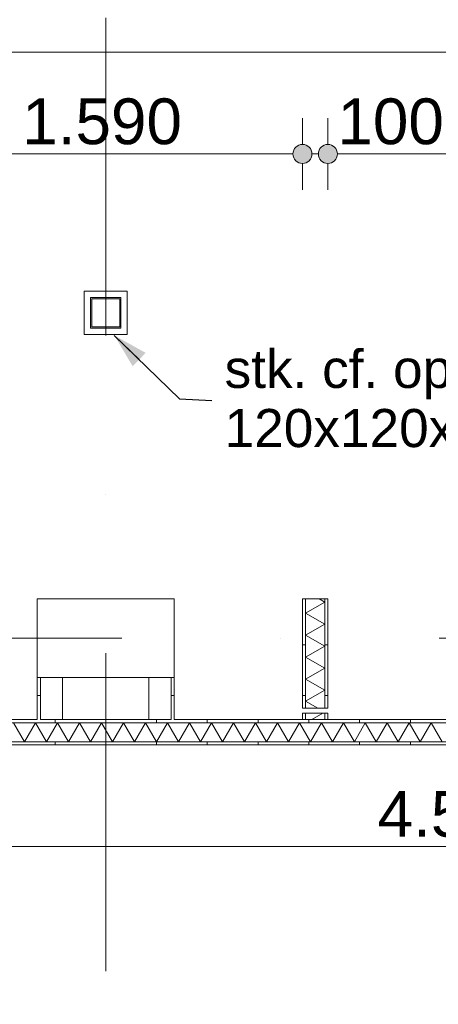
# Model space of a CAD drawing. Header units: millimetres. Extents: x -54205 to 352602, y -8439 to 61516.
# Tile 126 of 189: x 35661 to 37310, y 18986 to 22859. Entities that reach past the tile are written whole.
import ezdxf
from ezdxf.enums import TextEntityAlignment as Align

# ---------------------------------------------------------------- set-up
doc = ezdxf.new("R2010")
doc.units = ezdxf.units.MM
doc.header["$MEASUREMENT"] = 0
doc.linetypes.add('streep-punt', pattern=[2500, 1250, -625, 0, -625])
doc.linetypes.add('Wipeout_Contour', pattern=[1000, 0, -1000])
for name, color, linetype in [('28 Draagconstructies', 7, 'Continuous'), ('Maatvoering 1_ 100', 7, 'Continuous'), ('Maatvoering 1_ 100 2D arcering', 7, 'Continuous'), ('New_22 NC Binnenwanden', 7, 'Continuous'), ('New_22 NC Binnenwanden Afdek-arcering', 7, 'Continuous'), ('New_22 NC Binnenwanden Doorsnede-arcering', 7, 'Continuous'), ('New_22 NC Binnenwanden Laagscheidingslijnen', 7, 'Continuous'), ('New_28 Draagconstructies - kolom', 7, 'Continuous'), ('New_28 Draagconstructies - kolom Doorsnede-arcering', 7, 'Continuous'), ('New_Maatvoering 1_ 100', 7, 'Continuous'), ('New_Maatvoering 1_ 100 2D arcering', 7, 'Continuous'), ('New_Ruimtefuncties Zone omranding', 7, 'Continuous'), ('Stramien', 7, 'Continuous')]:
    doc.layers.add(name, color=color, linetype=linetype)
doc.styles.add('GENERATED_STYLE_1', font='arial.ttf')
doc.styles.add('GENERATED_STYLE_2', font='arial.ttf')
doc.dimstyles.new('GENERATED_STYLE__11', dxfattribs={"dimtxt": 0.18, "dimasz": 136.8, "dimexe": 0.18, "dimexo": 0.0625, "dimgap": 0, "dimtad": 0, "dimtih": 1, "dimtoh": 1, "dimdec": 4, "dimzin": 0, "dimdsep": 46, "dimcen": 0.09, "dimadec": 0, "dimazin": 0, "dimtfac": 1, "dimtdec": 4, "dimtmove": 0, "dimatfit": 3, "dimldrblk": 'ARROWHEAD_5', "dimfxl": 1, "dimtolj": 1, "dimtzin": 0, "dimarcsym": 0})
doc.dimstyles.new('GENERATED_STYLE__2', dxfattribs={"dimtxt": 250, "dimasz": 142.5, "dimexe": 0.18, "dimexo": 0.0625, "dimgap": 0, "dimtad": 1, "dimtih": 1, "dimtoh": 1, "dimdec": 0, "dimzin": 0, "dimdsep": 46, "dimtxsty": 'GENERATED_STYLE_2', "dimblk": 'ARROWHEAD_11', "dimblk1": 'ARROWHEAD_11', "dimblk2": 'ARROWHEAD_11', "dimcen": 0.09, "dimse1": 1, "dimse2": 1, "dimclrd": 1, "dimclre": 1, "dimclrt": 2, "dimadec": 1, "dimazin": 0, "dimtfac": 1, "dimtdec": 4, "dimtmove": 0, "dimatfit": 3, "dimfxl": 1, "dimtolj": 1, "dimtzin": 0, "dimarcsym": 0})
doc.dimstyles.new('GENERATED_STYLE__3', dxfattribs={"dimtxt": 179.999995, "dimasz": 142.5, "dimexe": 0.18, "dimexo": 0.0625, "dimgap": 0, "dimtad": 1, "dimtih": 1, "dimtoh": 1, "dimdec": 0, "dimzin": 0, "dimdsep": 46, "dimtxsty": 'GENERATED_STYLE_1', "dimblk": 'ARROWHEAD_11', "dimblk1": 'ARROWHEAD_11', "dimblk2": 'ARROWHEAD_11', "dimcen": 0.09, "dimse1": 1, "dimse2": 1, "dimclrd": 1, "dimclre": 1, "dimclrt": 2, "dimadec": 1, "dimazin": 0, "dimtfac": 1, "dimtdec": 4, "dimtmove": 0, "dimatfit": 3, "dimfxl": 1, "dimtolj": 1, "dimtzin": 0, "dimarcsym": 0})
doc.dimstyles.new('GENERATED_STYLE__4', dxfattribs={"dimtxt": 250, "dimasz": 142.5, "dimexe": 0.18, "dimexo": 0.0625, "dimgap": 0, "dimtad": 1, "dimdec": 0, "dimzin": 0, "dimdsep": 46, "dimtxsty": 'GENERATED_STYLE_2', "dimblk": 'ARROWHEAD_11', "dimblk1": 'ARROWHEAD_11', "dimblk2": 'ARROWHEAD_11', "dimcen": 0.09, "dimse1": 1, "dimse2": 1, "dimclrd": 1, "dimclre": 1, "dimclrt": 2, "dimadec": 1, "dimazin": 0, "dimtfac": 1, "dimtdec": 4, "dimtmove": 0, "dimatfit": 3, "dimfxl": 1, "dimtolj": 1, "dimtzin": 0, "dimarcsym": 0})
doc.dimstyles.new('GENERATED_STYLE__7', dxfattribs={"dimtxt": 179.999995, "dimasz": 142.5, "dimexe": 0.18, "dimexo": 0.0625, "dimgap": 0, "dimtad": 1, "dimdec": 0, "dimzin": 0, "dimdsep": 46, "dimtxsty": 'GENERATED_STYLE_1', "dimblk": 'ARROWHEAD_11', "dimblk1": 'ARROWHEAD_11', "dimblk2": 'ARROWHEAD_11', "dimcen": 0.09, "dimse1": 1, "dimse2": 1, "dimclrd": 1, "dimclre": 1, "dimclrt": 2, "dimadec": 1, "dimazin": 0, "dimtfac": 1, "dimtdec": 4, "dimtmove": 0, "dimatfit": 3, "dimfxl": 1, "dimtolj": 1, "dimtzin": 0, "dimarcsym": 0})
pattern_1 = [(90, (0, 0), (-200, 0), [])]
pattern_2 = [(1e-14, (0, 0), (0, 200), [])]
pattern_3 = [(180, (0, 0), (0, 200), [])]
pattern_4 = [(270, (0, 0), (200, 0), [])]

# ---------------------------------------------------------------- blocks, each defined once
blk = doc.blocks.new('Wall_131_1', base_point=(36875, 20580.9))
at = {"color": 254, "linetype": 'Wipeout_Contour', "lineweight": 0, "ltscale": 168174.482476}
blk.add_wipeout([(36775, 20580.9), (36775, 20150.9), (36787.5, 20150.9), (36787.5, 20580.9)], dxfattribs=at).dxf.layer = 'New_22 NC Binnenwanden Afdek-arcering'
at = {"color": 254, "linetype": 'Wipeout_Contour', "lineweight": 0, "ltscale": 168480.76207}
blk.add_wipeout([(36875, 20150.9), (36875, 20580.9), (36862.5, 20580.9), (36862.5, 20150.9)], dxfattribs=at).dxf.layer = 'New_22 NC Binnenwanden Afdek-arcering'
at = {"color": 254, "linetype": 'Wipeout_Contour', "lineweight": 0, "ltscale": 167695.48553}
blk.add_wipeout([(36775, 20130.9), (36775, 20105.9), (36787.5, 20105.9), (36787.5, 20130.9)], dxfattribs=at).dxf.layer = 'New_22 NC Binnenwanden Afdek-arcering'
at = {"color": 254, "linetype": 'Wipeout_Contour', "lineweight": 0, "ltscale": 168002.636493}
blk.add_wipeout([(36875, 20105.9), (36875, 20130.9), (36862.5, 20130.9), (36862.5, 20105.9)], dxfattribs=at).dxf.layer = 'New_22 NC Binnenwanden Afdek-arcering'
at = {"color": 254, "linetype": 'Wipeout_Contour', "lineweight": 0, "ltscale": 168327.615557}
blk.add_wipeout([(36787.5, 20580.9), (36787.5, 20150.9), (36862.5, 20150.9), (36862.5, 20580.9)], dxfattribs=at).dxf.layer = 'New_22 NC Binnenwanden Afdek-arcering'
at = {"color": 254, "linetype": 'Wipeout_Contour', "lineweight": 0, "ltscale": 167849.054393}
blk.add_wipeout([(36787.5, 20130.9), (36787.5, 20105.9), (36862.5, 20105.9), (36862.5, 20130.9)], dxfattribs=at).dxf.layer = 'New_22 NC Binnenwanden Afdek-arcering'
at = {"layer": 'New_22 NC Binnenwanden', "color": 2, "linetype": 'Continuous', "lineweight": 0}
for p, q in [((36775, 20150.9), (36787.5, 20150.9)), ((36787.5, 20150.9), (36862.5, 20150.9)), ((36862.5, 20150.9), (36875, 20150.9)), ((36787.5, 20130.9), (36775, 20130.9)), ((36862.5, 20130.9), (36787.5, 20130.9)), ((36875, 20130.9), (36862.5, 20130.9))]:
    blk.add_line(p, q, dxfattribs=at)
at = {"layer": 'New_22 NC Binnenwanden', "color": 2, "linetype": 'Continuous', "lineweight": 0, "flags": 128}
for points in [[(36775, 20580.9), (36775, 20150.9)], [(36775, 20580.9), (36787.5, 20580.9)], [(36787.5, 20580.9), (36862.5, 20580.9)], [(36862.5, 20580.9), (36875, 20580.9)], [(36875, 20150.9), (36875, 20580.9)], [(36775, 20130.9), (36775, 20105.9)], [(36775, 20105.9), (36787.5, 20105.9)], [(36787.5, 20105.9), (36862.5, 20105.9)], [(36862.5, 20105.9), (36875, 20105.9)], [(36875, 20105.9), (36875, 20130.9)]]:
    blk.add_lwpolyline(points, dxfattribs=at)
blk = doc.blocks.new('*X341')
at = {"layer": 'New_22 NC Binnenwanden Doorsnede-arcering', "color": 7, "linetype": 'Continuous', "lineweight": 0}
for p, q in [((35680.2, 20018.4), (35636.9, 20093.4)), ((35680.2, 20018.4), (35723.5, 20093.4)), ((35766.8, 20018.4), (35723.5, 20093.4)), ((35766.8, 20018.4), (35810.2, 20093.4)), ((35853.5, 20018.4), (35810.2, 20093.4)), ((35853.5, 20018.4), (35896.8, 20093.4)), ((35940.1, 20018.4), (35896.8, 20093.4)), ((35940.1, 20018.4), (35983.4, 20093.4)), ((36026.7, 20018.4), (35983.4, 20093.4)), ((36026.7, 20018.4), (36070, 20093.4)), ((36113.3, 20018.4), (36070, 20093.4)), ((36113.3, 20018.4), (36156.6, 20093.4)), ((36199.9, 20018.4), (36156.6, 20093.4)), ((36199.9, 20018.4), (36243.2, 20093.4)), ((36286.5, 20018.4), (36243.2, 20093.4)), ((36286.5, 20018.4), (36329.8, 20093.4)), ((36373.1, 20018.4), (36329.8, 20093.4)), ((36373.1, 20018.4), (36416.4, 20093.4)), ((36459.7, 20018.4), (36416.4, 20093.4)), ((36459.7, 20018.4), (36503, 20093.4)), ((36546.3, 20018.4), (36503, 20093.4)), ((36546.3, 20018.4), (36589.6, 20093.4)), ((36632.9, 20018.4), (36589.6, 20093.4)), ((36632.9, 20018.4), (36676.2, 20093.4)), ((36719.5, 20018.4), (36676.2, 20093.4)), ((36719.5, 20018.4), (36762.8, 20093.4)), ((36806.1, 20018.4), (36762.8, 20093.4)), ((36806.1, 20018.4), (36849.4, 20093.4)), ((36892.7, 20018.4), (36849.4, 20093.4)), ((36892.7, 20018.4), (36936, 20093.4)), ((36979.3, 20018.4), (36936, 20093.4)), ((36979.3, 20018.4), (37022.6, 20093.4)), ((37065.9, 20018.4), (37022.6, 20093.4)), ((37065.9, 20018.4), (37109.2, 20093.4)), ((37152.5, 20018.4), (37109.2, 20093.4)), ((37152.5, 20018.4), (37195.8, 20093.4)), ((37239.1, 20018.4), (37195.8, 20093.4)), ((37239.1, 20018.4), (37282.4, 20093.4)), ((37325.7, 20018.4), (37282.4, 20093.4))]:
    blk.add_line(p, q, dxfattribs=at)
blk = doc.blocks.new('Wall_132_1', base_point=(39600, 20105.9))
at = {"layer": 'New_22 NC Binnenwanden Doorsnede-arcering', "linetype": 'Continuous', "lineweight": 0, "true_color": 0x000000}
h = blk.add_hatch(dxfattribs=at)
h.set_pattern_fill('930_Lijnen_vert_200_0001', color=18, style=0, pattern_type=2)
h.set_pattern_definition(pattern_1)
h.paths.add_polyline_path([(39525, 20105.9), (35185, 20105.9), (35185, 20093.4), (39525, 20093.4)])
h = blk.add_hatch(dxfattribs=at)
h.set_pattern_fill('930_Lijnen_vert_200_0001', color=18, style=0, pattern_type=2)
h.set_pattern_definition(pattern_1)
h.paths.add_polyline_path([(39656.2, 20018.4), (35097.5, 20018.4), (35097.5, 20005.9), (39662.5, 20005.9), (39662.5, 20014.2)])
at = {"layer": 'New_22 NC Binnenwanden', "color": 1, "linetype": 'Continuous', "lineweight": 0, "flags": 128}
for points in [[(35730, 20105.9), (35185, 20105.9)], [(36257.5, 20105.9), (35742.5, 20105.9)], [(36775, 20105.9), (36270, 20105.9)], [(36862.5, 20105.9), (36787.5, 20105.9)], [(39425, 20105.9), (36875, 20105.9)], [(35085, 20005.9), (39675, 20005.9)]]:
    blk.add_lwpolyline(points, dxfattribs=at)
at = {"layer": 'New_22 NC Binnenwanden Laagscheidingslijnen', "color": 1, "linetype": 'Continuous', "lineweight": 0}
for p, q in [((39537.5, 20093.4), (35172.5, 20093.4)), ((35172.5, 20018.4), (39537.5, 20018.4))]:
    blk.add_line(p, q, dxfattribs=at)
at = {"layer": 'New_22 NC Binnenwanden', "color": 1, "lineweight": 0}
blk.add_blockref('*X341', (0, 0), dxfattribs=at)
blk = doc.blocks.new('*X343')
at = {"layer": 'New_22 NC Binnenwanden Doorsnede-arcering', "color": 7, "linetype": 'Continuous', "lineweight": 0}
for p, q in [((36840.3, 20580.9), (36862.5, 20568.1)), ((36787.5, 20524.8), (36862.5, 20568.1)), ((36787.5, 20524.8), (36862.5, 20481.5)), ((36787.5, 20438.2), (36862.5, 20481.5)), ((36787.5, 20438.2), (36862.5, 20394.9)), ((36787.5, 20351.6), (36862.5, 20394.9)), ((36787.5, 20351.6), (36862.5, 20308.3)), ((36787.5, 20265), (36862.5, 20308.3)), ((36787.5, 20265), (36862.5, 20221.7)), ((36787.5, 20178.4), (36862.5, 20221.7)), ((36787.5, 20178.4), (36835.1, 20150.9))]:
    blk.add_line(p, q, dxfattribs=at)
blk = doc.blocks.new('*X344')
at = {"layer": 'New_22 NC Binnenwanden Doorsnede-arcering', "color": 7, "linetype": 'Continuous', "lineweight": 0}
blk.add_line((36812, 20105.9), (36855.3, 20130.9), dxfattribs=at)
blk = doc.blocks.new('Wall_133_1', base_point=(36875, 20580.9))
at = {"layer": 'New_22 NC Binnenwanden Doorsnede-arcering', "linetype": 'Continuous', "lineweight": 0, "true_color": 0x000000}
h = blk.add_hatch(dxfattribs=at)
h.set_pattern_fill('930_Lijnen_vert_200_0001', color=18, style=0, pattern_type=2)
h.set_pattern_definition(pattern_2)
h.paths.add_polyline_path([(36775, 20580.9), (36775, 20150.9), (36787.5, 20150.9), (36787.5, 20580.9)])
h = blk.add_hatch(dxfattribs=at)
h.set_pattern_fill('930_Lijnen_vert_200_0001', color=18, style=0, pattern_type=2)
h.set_pattern_definition(pattern_2)
h.paths.add_polyline_path([(36875, 20150.9), (36875, 20580.9), (36862.5, 20580.9), (36862.5, 20150.9)])
h = blk.add_hatch(dxfattribs=at)
h.set_pattern_fill('930_Lijnen_vert_200_0001', color=18, style=0, pattern_type=2)
h.set_pattern_definition(pattern_2)
h.paths.add_polyline_path([(36775, 20130.9), (36775, 20105.9), (36787.5, 20105.9), (36787.5, 20130.9)])
h = blk.add_hatch(dxfattribs=at)
h.set_pattern_fill('930_Lijnen_vert_200_0001', color=18, style=0, pattern_type=2)
h.set_pattern_definition(pattern_2)
h.paths.add_polyline_path([(36875, 20105.9), (36875, 20130.9), (36862.5, 20130.9), (36862.5, 20105.9)])
at = {"layer": 'New_22 NC Binnenwanden', "color": 1, "linetype": 'Continuous', "lineweight": 0, "flags": 128}
for points in [[(36775, 20580.9), (36775, 20150.9)], [(36875, 20580.9), (36775, 20580.9)], [(36875, 20150.9), (36875, 20580.9)], [(36775, 20130.9), (36775, 20105.9)], [(36787.5, 20105.9), (36862.5, 20105.9)], [(36875, 20105.9), (36875, 20130.9)]]:
    blk.add_lwpolyline(points, dxfattribs=at)
at = {"layer": 'New_22 NC Binnenwanden Laagscheidingslijnen', "color": 1, "linetype": 'Continuous', "lineweight": 0}
for p, q in [((36787.5, 20580.9), (36787.5, 20150.9)), ((36862.5, 20150.9), (36862.5, 20580.9)), ((36775, 20150.9), (36787.5, 20150.9)), ((36787.5, 20150.9), (36862.5, 20150.9)), ((36862.5, 20150.9), (36875, 20150.9)), ((36787.5, 20130.9), (36775, 20130.9)), ((36787.5, 20130.9), (36787.5, 20105.9)), ((36862.5, 20130.9), (36787.5, 20130.9)), ((36875, 20130.9), (36862.5, 20130.9)), ((36862.5, 20105.9), (36862.5, 20130.9))]:
    blk.add_line(p, q, dxfattribs=at)
at = {"layer": 'New_22 NC Binnenwanden', "color": 1, "lineweight": 0}
for name in ['*X343', '*X344']:
    blk.add_blockref(name, (0, 0), dxfattribs=at)
blk = doc.blocks.new('Wall_234_1', base_point=(36270, 20105.9))
at = {"layer": 'New_22 NC Binnenwanden Doorsnede-arcering', "linetype": 'Continuous', "lineweight": 0, "true_color": 0x000000}
h = blk.add_hatch(dxfattribs=at)
h.set_pattern_fill('930_Lijnen_vert_200_0001', color=18, style=0, pattern_type=2)
h.set_pattern_definition(pattern_3)
h.paths.add_polyline_path([(36270, 20105.9), (36270, 20270.9), (36257.5, 20270.9), (36257.5, 20105.9)])
at = {"layer": 'New_22 NC Binnenwanden', "color": 1, "linetype": 'Continuous', "lineweight": 0, "flags": 128}
for points in [[(36170, 20270.9), (36170, 20105.9)], [(36270, 20105.9), (36270, 20270.9)]]:
    blk.add_lwpolyline(points, dxfattribs=at)
at = {"layer": 'New_22 NC Binnenwanden Laagscheidingslijnen', "color": 1, "linetype": 'Continuous', "lineweight": 0}
blk.add_line((36257.5, 20105.9), (36257.5, 20270.9), dxfattribs=at)
blk = doc.blocks.new('Wall_235_1', base_point=(35730, 20105.9))
at = {"layer": 'New_22 NC Binnenwanden Doorsnede-arcering', "linetype": 'Continuous', "lineweight": 0, "true_color": 0x000000}
h = blk.add_hatch(dxfattribs=at)
h.set_pattern_fill('930_Lijnen_vert_200_0001', color=18, style=0, pattern_type=2)
h.set_pattern_definition(pattern_2)
h.paths.add_polyline_path([(35730, 20270.9), (35730, 20105.9), (35742.5, 20105.9), (35742.5, 20270.9)])
at = {"layer": 'New_22 NC Binnenwanden', "color": 1, "linetype": 'Continuous', "lineweight": 0, "flags": 128}
for points in [[(35730, 20270.9), (35730, 20105.9)], [(35830, 20105.9), (35830, 20270.9)]]:
    blk.add_lwpolyline(points, dxfattribs=at)
at = {"layer": 'New_22 NC Binnenwanden Laagscheidingslijnen', "color": 1, "linetype": 'Continuous', "lineweight": 0}
blk.add_line((35742.5, 20270.9), (35742.5, 20105.9), dxfattribs=at)
blk = doc.blocks.new('Wall_293_1', base_point=(35915, 21620.9))
at = {"layer": 'New_22 NC Binnenwanden Doorsnede-arcering', "linetype": 'Continuous', "lineweight": 0, "true_color": 0x000000}
h = blk.add_hatch(dxfattribs=at)
h.set_pattern_fill('930_Lijnen_vert_200_0001', color=18, style=0, pattern_type=2)
h.set_pattern_definition(pattern_2)
h.paths.add_polyline_path([(35940, 21790.9), (35915, 21790.9), (35940, 21765.9)])
h = blk.add_hatch(dxfattribs=at)
h.set_pattern_fill('930_Lijnen_vert_200_0001', color=18, style=0, pattern_type=2)
h.set_pattern_definition(pattern_2)
h.paths.add_polyline_path([(35940, 21765.9), (35915, 21790.9), (35915, 21765.9)])
h = blk.add_hatch(dxfattribs=at)
h.set_pattern_fill('930_Lijnen_vert_200_0001', color=18, style=0, pattern_type=2)
h.set_pattern_definition(pattern_2)
h.paths.add_polyline_path([(35940, 21645.9), (35940, 21765.9), (35915, 21765.9), (35915, 21645.9)])
h = blk.add_hatch(dxfattribs=at)
h.set_pattern_fill('930_Lijnen_vert_200_0001', color=18, style=0, pattern_type=2)
h.set_pattern_definition(pattern_2)
h.paths.add_polyline_path([(35940, 21645.9), (35915, 21620.9), (35940, 21620.9)])
h = blk.add_hatch(dxfattribs=at)
h.set_pattern_fill('930_Lijnen_vert_200_0001', color=18, style=0, pattern_type=2)
h.set_pattern_definition(pattern_2)
h.paths.add_polyline_path([(35915, 21645.9), (35915, 21620.9), (35940, 21645.9)])
at = {"layer": 'New_22 NC Binnenwanden', "color": 1, "linetype": 'Continuous', "lineweight": 0, "flags": 128}
for points in [[(35915, 21790.9), (35940, 21790.9)], [(35915, 21790.9), (35915, 21620.9)], [(35940, 21645.9), (35940, 21765.9)], [(35915, 21620.9), (35940, 21620.9)]]:
    blk.add_lwpolyline(points, dxfattribs=at)
blk = doc.blocks.new('Wall_294_1', base_point=(35915, 21790.9))
at = {"layer": 'New_22 NC Binnenwanden Doorsnede-arcering', "linetype": 'Continuous', "lineweight": 0, "true_color": 0x000000}
h = blk.add_hatch(dxfattribs=at)
h.set_pattern_fill('930_Lijnen_vert_200_0001', color=18, style=0, pattern_type=2)
h.set_pattern_definition(pattern_4)
h.paths.add_polyline_path([(35940, 21765.9), (36060, 21765.9), (36060, 21790.9), (35940, 21790.9)])
h = blk.add_hatch(dxfattribs=at)
h.set_pattern_fill('930_Lijnen_vert_200_0001', color=18, style=0, pattern_type=2)
h.set_pattern_definition(pattern_4)
h.paths.add_polyline_path([(36060, 21765.9), (36085, 21765.9), (36085, 21790.9)])
h = blk.add_hatch(dxfattribs=at)
h.set_pattern_fill('930_Lijnen_vert_200_0001', color=18, style=0, pattern_type=2)
h.set_pattern_definition(pattern_4)
h.paths.add_polyline_path([(36060, 21765.9), (36085, 21790.9), (36060, 21790.9)])
at = {"layer": 'New_22 NC Binnenwanden', "color": 1, "linetype": 'Continuous', "lineweight": 0, "flags": 128}
for points in [[(36085, 21790.9), (35940, 21790.9)], [(36085, 21790.9), (36085, 21765.9)], [(35940, 21765.9), (36060, 21765.9)]]:
    blk.add_lwpolyline(points, dxfattribs=at)
blk = doc.blocks.new('Wall_295_1', base_point=(35915, 21620.9))
at = {"layer": 'New_22 NC Binnenwanden Doorsnede-arcering', "linetype": 'Continuous', "lineweight": 0, "true_color": 0x000000}
h = blk.add_hatch(dxfattribs=at)
h.set_pattern_fill('930_Lijnen_vert_200_0001', color=18, style=0, pattern_type=2)
h.set_pattern_definition(pattern_1)
h.paths.add_polyline_path([(36060, 21645.9), (35940, 21645.9), (35940, 21620.9), (36060, 21620.9)])
h = blk.add_hatch(dxfattribs=at)
h.set_pattern_fill('930_Lijnen_vert_200_0001', color=18, style=0, pattern_type=2)
h.set_pattern_definition(pattern_1)
h.paths.add_polyline_path([(36085, 21645.9), (36060, 21645.9), (36085, 21620.9)])
h = blk.add_hatch(dxfattribs=at)
h.set_pattern_fill('930_Lijnen_vert_200_0001', color=18, style=0, pattern_type=2)
h.set_pattern_definition(pattern_1)
h.paths.add_polyline_path([(36060, 21620.9), (36085, 21620.9), (36060, 21645.9)])
at = {"layer": 'New_22 NC Binnenwanden', "color": 1, "linetype": 'Continuous', "lineweight": 0, "flags": 128}
for points in [[(36060, 21645.9), (35940, 21645.9)], [(35940, 21620.9), (36085, 21620.9)], [(36085, 21620.9), (36085, 21645.9)]]:
    blk.add_lwpolyline(points, dxfattribs=at)
blk = doc.blocks.new('Wall_296_1', base_point=(36085, 21620.9))
at = {"layer": 'New_22 NC Binnenwanden Doorsnede-arcering', "linetype": 'Continuous', "lineweight": 0, "true_color": 0x000000}
h = blk.add_hatch(dxfattribs=at)
h.set_pattern_fill('930_Lijnen_vert_200_0001', color=18, style=0, pattern_type=2)
h.set_pattern_definition(pattern_3)
h.paths.add_polyline_path([(36085, 21765.9), (36060, 21765.9), (36060, 21645.9), (36085, 21645.9)])
at = {"layer": 'New_22 NC Binnenwanden', "color": 1, "linetype": 'Continuous', "lineweight": 0, "flags": 128}
for points in [[(36060, 21765.9), (36060, 21645.9)], [(36085, 21645.9), (36085, 21765.9)]]:
    blk.add_lwpolyline(points, dxfattribs=at)
blk = doc.blocks.new('Column_3_1', base_point=(36000, 20425.9))
at = {"layer": '28 Draagconstructies', "color": 3, "linetype": 'Continuous', "lineweight": 0, "flags": 128}
blk.add_lwpolyline([(35730, 20270.9), (36270, 20270.9), (36270, 20580.9), (35730, 20580.9)], close=True, dxfattribs=at)
blk = doc.blocks.new('Standard grid marker')
at = {"layer": 'Stramien', "color": 1, "linetype": 'streep-punt', "lineweight": 0}
blk.add_line((1000, 0), (61400.2, 0), dxfattribs=at)
at = {"layer": 'Stramien', "color": 2, "lineweight": 0, "style": 'GENERATED_STYLE_1'}
for tag, p in [('AC_MarkerText_1_0', (-245, -80)), ('AC_MarkerText_1_1', (63155.2, -80))]:
    blk.add_attdef(tag, text='', height=350, rotation=270, dxfattribs=at).set_placement(p, align=Align.TOP_CENTER)
blk = doc.blocks.new('Standard grid marker_6')
at = {"layer": 'Stramien', "color": 1, "linetype": 'streep-punt', "lineweight": 0}
blk.add_line((1000, 0), (33040, 0), dxfattribs=at)
at = {"layer": 'Stramien', "color": 2, "lineweight": 0, "style": 'GENERATED_STYLE_1'}
blk.add_attdef('AC_MarkerText_1', text='', height=350, dxfattribs=at).set_placement((-500, 175), align=Align.TOP_CENTER)
blk = doc.blocks.new('*D1018')
at = {"layer": 'Maatvoering 1_ 100 2D arcering', "linetype": 'Continuous', "lineweight": 0}
for points in [[(64027.5, 27835.9), (64030.4, 27821.6), (64038.5, 27809.4), (64050.6, 27801.3), (64065, 27798.4), (64079.4, 27801.3), (64091.5, 27809.4), (64099.6, 27821.6), (64102.5, 27835.9), (64099.6, 27850.3), (64091.5, 27862.4), (64079.4, 27870.6), (64065, 27873.4), (64050.6, 27870.6), (64038.5, 27862.4), (64030.4, 27850.3)], [(64027.5, 3115.7), (64030.4, 3101.3), (64038.5, 3089.1), (64050.6, 3081), (64065, 3078.2), (64079.4, 3081), (64091.5, 3089.1), (64099.6, 3101.3), (64102.5, 3115.7), (64099.6, 3130), (64091.5, 3142.2), (64079.4, 3150.3), (64065, 3153.2), (64050.6, 3150.3), (64038.5, 3142.2), (64030.4, 3130)]]:
    blk.add_hatch(color=1, dxfattribs=at).paths.add_polyline_path(points)
at = {"layer": 'Maatvoering 1_ 100', "color": 1, "linetype": 'Continuous', "lineweight": 0}
for p, q in [((64065, 27873.4), (64065, 27910.9)), ((64027.5, 27835.9), (63924.4, 27835.9)), ((64205.6, 27835.9), (64102.5, 27835.9)), ((64065, 3153.2), (64065, 27798.4)), ((64027.5, 3115.7), (63924.4, 3115.7)), ((64205.6, 3115.7), (64102.5, 3115.7)), ((64065, 3040.7), (64065, 3078.2))]:
    blk.add_line(p, q, dxfattribs=at)
for centre in [(64065, 27835.9), (64065, 3115.7)]:
    blk.add_circle(centre, 37.5, dxfattribs=at)
at = {"layer": 'Maatvoering 1_ 100', "color": 2, "lineweight": 0, "insert": (64015, 14951.5), "char_height": 250, "attachment_point": 7, "rotation": 90, "style": 'GENERATED_STYLE_2'}
blk.add_mtext('\\A1;{\\pql;\\fArial|b1|i0|c0|p0;\\W1.000000;24.720}', dxfattribs=at)
blk = doc.blocks.new('ARROWHEAD_11')
at = {"color": 0, "linetype": 'Continuous', "lineweight": 0}
blk.add_line((0, 0), (-1, 0), dxfattribs=at)
at = {"color": 0, "linetype": 'Continuous', "lineweight": 0, "const_width": 0.25, "flags": 128}
blk.add_lwpolyline([(-0.125, 0, 1), (0.125, 0, 1)], format="xyb", close=True, dxfattribs=at)
blk = doc.blocks.new('*D1027')
at = {"layer": 'New_Maatvoering 1_ 100 2D arcering', "linetype": 'Continuous', "lineweight": 0}
for points in [[(63027.5, 27835.9), (63030.4, 27821.6), (63038.5, 27809.4), (63050.6, 27801.3), (63065, 27798.4), (63079.4, 27801.3), (63091.5, 27809.4), (63099.6, 27821.6), (63102.5, 27835.9), (63099.6, 27850.3), (63091.5, 27862.4), (63079.4, 27870.6), (63065, 27873.4), (63050.6, 27870.6), (63038.5, 27862.4), (63030.4, 27850.3)], [(63027.5, 20655.9), (63030.4, 20641.6), (63038.5, 20629.4), (63050.6, 20621.3), (63065, 20618.4), (63079.4, 20621.3), (63091.5, 20629.4), (63099.6, 20641.6), (63102.5, 20655.9), (63099.6, 20670.3), (63091.5, 20682.4), (63079.4, 20690.6), (63065, 20693.4), (63050.6, 20690.6), (63038.5, 20682.4), (63030.4, 20670.3)]]:
    blk.add_hatch(color=1, dxfattribs=at).paths.add_polyline_path(points)
at = {"layer": 'New_Maatvoering 1_ 100', "color": 1, "linetype": 'Continuous', "lineweight": 0}
for p, q in [((63065, 27873.4), (63065, 27910.9)), ((63027.5, 27835.9), (62924.4, 27835.9)), ((63205.6, 27835.9), (63102.5, 27835.9)), ((63065, 20693.4), (63065, 27798.4)), ((63027.5, 20655.9), (62924.4, 20655.9)), ((63205.6, 20655.9), (63102.5, 20655.9))]:
    blk.add_line(p, q, dxfattribs=at)
for centre in [(63065, 27835.9), (63065, 20655.9)]:
    blk.add_circle(centre, 37.5, dxfattribs=at)
at = {"layer": 'New_Maatvoering 1_ 100', "color": 2, "lineweight": 0, "insert": (63029, 23937), "char_height": 180, "attachment_point": 7, "rotation": 90, "style": 'GENERATED_STYLE_1'}
blk.add_mtext('\\A1;{\\pql;\\fArial|b0|i0|c0|p0;\\W1.000000;7.180}', dxfattribs=at)
blk = doc.blocks.new('*D1034')
at = {"layer": 'New_Maatvoering 1_ 100 2D arcering', "linetype": 'Continuous', "lineweight": 0}
for points in [[(62527.5, 27835.9), (62530.4, 27821.6), (62538.5, 27809.4), (62550.6, 27801.3), (62565, 27798.4), (62579.4, 27801.3), (62591.5, 27809.4), (62599.6, 27821.6), (62602.5, 27835.9), (62599.6, 27850.3), (62591.5, 27862.4), (62579.4, 27870.6), (62565, 27873.4), (62550.6, 27870.6), (62538.5, 27862.4), (62530.4, 27850.3)], [(62527.5, 20655.9), (62530.4, 20641.6), (62538.5, 20629.4), (62550.6, 20621.3), (62565, 20618.4), (62579.4, 20621.3), (62591.5, 20629.4), (62599.6, 20641.6), (62602.5, 20655.9), (62599.6, 20670.3), (62591.5, 20682.4), (62579.4, 20690.6), (62565, 20693.4), (62550.6, 20690.6), (62538.5, 20682.4), (62530.4, 20670.3)]]:
    blk.add_hatch(color=1, dxfattribs=at).paths.add_polyline_path(points)
at = {"layer": 'New_Maatvoering 1_ 100', "color": 1, "linetype": 'Continuous', "lineweight": 0}
for p, q in [((62565, 27873.4), (62565, 27910.9)), ((62527.5, 27835.9), (62424.4, 27835.9)), ((62705.6, 27835.9), (62602.5, 27835.9)), ((62565, 20693.4), (62565, 27798.4)), ((62527.5, 20655.9), (62424.4, 20655.9)), ((62705.6, 20655.9), (62602.5, 20655.9))]:
    blk.add_line(p, q, dxfattribs=at)
for centre in [(62565, 27835.9), (62565, 20655.9)]:
    blk.add_circle(centre, 37.5, dxfattribs=at)
at = {"layer": 'New_Maatvoering 1_ 100', "color": 2, "lineweight": 0, "insert": (62529, 23937), "char_height": 180, "attachment_point": 7, "rotation": 90, "style": 'GENERATED_STYLE_1'}
blk.add_mtext('\\A1;{\\pql;\\fArial|b0|i0|c0|p0;\\W1.000000;7.180}', dxfattribs=at)
blk = doc.blocks.new('*D1159')
at = {"layer": 'New_Maatvoering 1_ 100 2D arcering', "linetype": 'Continuous', "lineweight": 0}
for points in [[(35047.5, 19605.9), (35050.4, 19591.6), (35058.5, 19579.4), (35070.6, 19571.3), (35085, 19568.4), (35099.4, 19571.3), (35111.5, 19579.4), (35119.6, 19591.6), (35122.5, 19605.9), (35119.6, 19620.3), (35111.5, 19632.4), (35099.4, 19640.6), (35085, 19643.4), (35070.6, 19640.6), (35058.5, 19632.4), (35050.4, 19620.3)], [(39637.5, 19605.9), (39640.4, 19591.6), (39648.5, 19579.4), (39660.6, 19571.3), (39675, 19568.4), (39689.4, 19571.3), (39701.5, 19579.4), (39709.6, 19591.6), (39712.5, 19605.9), (39709.6, 19620.3), (39701.5, 19632.4), (39689.4, 19640.6), (39675, 19643.4), (39660.6, 19640.6), (39648.5, 19632.4), (39640.4, 19620.3)]]:
    blk.add_hatch(color=1, dxfattribs=at).paths.add_polyline_path(points)
at = {"layer": 'New_Maatvoering 1_ 100', "color": 1, "linetype": 'Continuous', "lineweight": 0}
for p, q in [((35085, 19643.4), (35085, 19746.5)), ((39675, 19643.4), (39675, 19746.5)), ((35122.5, 19605.9), (39637.5, 19605.9)), ((35085, 19465.3), (35085, 19568.4)), ((39675, 19465.3), (39675, 19568.4))]:
    blk.add_line(p, q, dxfattribs=at)
for centre in [(35085, 19605.9), (39675, 19605.9)]:
    blk.add_circle(centre, 37.5, dxfattribs=at)
at = {"layer": 'New_Maatvoering 1_ 100', "color": 2, "lineweight": 0, "insert": (37071.1, 19641.9), "char_height": 180, "attachment_point": 7, "style": 'GENERATED_STYLE_1'}
blk.add_mtext('\\A1;{\\pql;\\fArial|b0|i0|c0|p0;\\W1.000000;4.590}', dxfattribs=at)
blk = doc.blocks.new('*D1165')
at = {"layer": 'New_Maatvoering 1_ 100 2D arcering', "linetype": 'Continuous', "lineweight": 0}
for points in [[(30387.5, 22730.9), (30390.4, 22716.6), (30398.5, 22704.4), (30410.6, 22696.3), (30425, 22693.4), (30439.4, 22696.3), (30451.5, 22704.4), (30459.6, 22716.6), (30462.5, 22730.9), (30459.6, 22745.3), (30451.5, 22757.4), (30439.4, 22765.6), (30425, 22768.4), (30410.6, 22765.6), (30398.5, 22757.4), (30390.4, 22745.3)], [(39387.5, 22730.9), (39390.4, 22716.6), (39398.5, 22704.4), (39410.6, 22696.3), (39425, 22693.4), (39439.4, 22696.3), (39451.5, 22704.4), (39459.6, 22716.6), (39462.5, 22730.9), (39459.6, 22745.3), (39451.5, 22757.4), (39439.4, 22765.6), (39425, 22768.4), (39410.6, 22765.6), (39398.5, 22757.4), (39390.4, 22745.3)]]:
    blk.add_hatch(color=1, dxfattribs=at).paths.add_polyline_path(points)
at = {"layer": 'New_Maatvoering 1_ 100', "color": 1, "linetype": 'Continuous', "lineweight": 0}
for p, q in [((30425, 22768.4), (30425, 22871.5)), ((39425, 22768.4), (39425, 22871.5)), ((30350, 22730.9), (30387.5, 22730.9)), ((30462.5, 22730.9), (39387.5, 22730.9)), ((30425, 22590.3), (30425, 22693.4)), ((39425, 22590.3), (39425, 22693.4))]:
    blk.add_line(p, q, dxfattribs=at)
for centre in [(30425, 22730.9), (39425, 22730.9)]:
    blk.add_circle(centre, 37.5, dxfattribs=at)
at = {"layer": 'New_Maatvoering 1_ 100', "color": 2, "lineweight": 0, "char_height": 180, "attachment_point": 7, "style": 'GENERATED_STYLE_1'}
for s, insert in [('\\A1;{\\pql;\\fArial|b0|i0|c0|p0;\\W1.000000;9.000}', (34616.1, 22766.9)), ('\\A1;{\\pql;\\fArial|b0|i0|c0|p0;\\W1.000000;250}', (38975.6, 22766.9))]:
    blk.add_mtext(s, dxfattribs=dict(at, insert=insert))
blk = doc.blocks.new('*D1174')
at = {"layer": 'New_Maatvoering 1_ 100 2D arcering', "linetype": 'Continuous', "lineweight": 0}
for points in [[(35147.5, 22330.9), (35150.4, 22316.6), (35158.5, 22304.4), (35170.6, 22296.3), (35185, 22293.4), (35199.4, 22296.3), (35211.5, 22304.4), (35219.6, 22316.6), (35222.5, 22330.9), (35219.6, 22345.3), (35211.5, 22357.4), (35199.4, 22365.6), (35185, 22368.4), (35170.6, 22365.6), (35158.5, 22357.4), (35150.4, 22345.3)], [(36737.5, 22330.9), (36740.4, 22316.6), (36748.5, 22304.4), (36760.6, 22296.3), (36775, 22293.4), (36789.4, 22296.3), (36801.5, 22304.4), (36809.6, 22316.6), (36812.5, 22330.9), (36809.6, 22345.3), (36801.5, 22357.4), (36789.4, 22365.6), (36775, 22368.4), (36760.6, 22365.6), (36748.5, 22357.4), (36740.4, 22345.3)]]:
    blk.add_hatch(color=1, dxfattribs=at).paths.add_polyline_path(points)
at = {"layer": 'New_Maatvoering 1_ 100', "color": 1, "linetype": 'Continuous', "lineweight": 0}
for p, q in [((35185, 22368.4), (35185, 22471.5)), ((36775, 22368.4), (36775, 22471.5)), ((35222.5, 22330.9), (36737.5, 22330.9)), ((35185, 22190.3), (35185, 22293.4)), ((36775, 22190.3), (36775, 22293.4))]:
    blk.add_line(p, q, dxfattribs=at)
for centre in [(35185, 22330.9), (36775, 22330.9)]:
    blk.add_circle(centre, 37.5, dxfattribs=at)
at = {"layer": 'New_Maatvoering 1_ 100', "color": 2, "lineweight": 0, "insert": (35671.1, 22366.9), "char_height": 180, "attachment_point": 7, "style": 'GENERATED_STYLE_1'}
blk.add_mtext('\\A1;{\\pql;\\fArial|b0|i0|c0|p0;\\W1.000000;1.590}', dxfattribs=at)
blk = doc.blocks.new('*D1175')
at = {"layer": 'New_Maatvoering 1_ 100 2D arcering', "linetype": 'Continuous', "lineweight": 0}
for points in [[(36737.5, 22330.9), (36740.4, 22316.6), (36748.5, 22304.4), (36760.6, 22296.3), (36775, 22293.4), (36789.4, 22296.3), (36801.5, 22304.4), (36809.6, 22316.6), (36812.5, 22330.9), (36809.6, 22345.3), (36801.5, 22357.4), (36789.4, 22365.6), (36775, 22368.4), (36760.6, 22365.6), (36748.5, 22357.4), (36740.4, 22345.3)], [(36837.5, 22330.9), (36840.4, 22316.6), (36848.5, 22304.4), (36860.6, 22296.3), (36875, 22293.4), (36889.4, 22296.3), (36901.5, 22304.4), (36909.6, 22316.6), (36912.5, 22330.9), (36909.6, 22345.3), (36901.5, 22357.4), (36889.4, 22365.6), (36875, 22368.4), (36860.6, 22365.6), (36848.5, 22357.4), (36840.4, 22345.3)]]:
    blk.add_hatch(color=1, dxfattribs=at).paths.add_polyline_path(points)
at = {"layer": 'New_Maatvoering 1_ 100', "color": 1, "linetype": 'Continuous', "lineweight": 0}
for p, q in [((36775, 22368.4), (36775, 22471.5)), ((36875, 22368.4), (36875, 22471.5)), ((36812.5, 22330.9), (36837.5, 22330.9)), ((36775, 22190.3), (36775, 22293.4)), ((36875, 22190.3), (36875, 22293.4))]:
    blk.add_line(p, q, dxfattribs=at)
for centre in [(36775, 22330.9), (36875, 22330.9)]:
    blk.add_circle(centre, 37.5, dxfattribs=at)
blk = doc.blocks.new('*D1176')
at = {"layer": 'New_Maatvoering 1_ 100 2D arcering', "linetype": 'Continuous', "lineweight": 0}
for points in [[(36837.5, 22330.9), (36840.4, 22316.6), (36848.5, 22304.4), (36860.6, 22296.3), (36875, 22293.4), (36889.4, 22296.3), (36901.5, 22304.4), (36909.6, 22316.6), (36912.5, 22330.9), (36909.6, 22345.3), (36901.5, 22357.4), (36889.4, 22365.6), (36875, 22368.4), (36860.6, 22365.6), (36848.5, 22357.4), (36840.4, 22345.3)], [(39387.5, 22330.9), (39390.4, 22316.6), (39398.5, 22304.4), (39410.6, 22296.3), (39425, 22293.4), (39439.4, 22296.3), (39451.5, 22304.4), (39459.6, 22316.6), (39462.5, 22330.9), (39459.6, 22345.3), (39451.5, 22357.4), (39439.4, 22365.6), (39425, 22368.4), (39410.6, 22365.6), (39398.5, 22357.4), (39390.4, 22345.3)]]:
    blk.add_hatch(color=1, dxfattribs=at).paths.add_polyline_path(points)
at = {"layer": 'New_Maatvoering 1_ 100', "color": 1, "linetype": 'Continuous', "lineweight": 0}
for p, q in [((36875, 22368.4), (36875, 22471.5)), ((39425, 22368.4), (39425, 22471.5)), ((36912.5, 22330.9), (39387.5, 22330.9)), ((36875, 22190.3), (36875, 22293.4)), ((39425, 22190.3), (39425, 22293.4))]:
    blk.add_line(p, q, dxfattribs=at)
for centre in [(36875, 22330.9), (39425, 22330.9)]:
    blk.add_circle(centre, 37.5, dxfattribs=at)
at = {"layer": 'New_Maatvoering 1_ 100', "color": 2, "lineweight": 0, "char_height": 180, "attachment_point": 7, "style": 'GENERATED_STYLE_1'}
for s, insert in [('\\A1;{\\pql;\\fArial|b0|i0|c0|p0;\\W1.000000;100}', (36912.5, 22366.9)), ('\\A1;{\\pql;\\fArial|b0|i0|c0|p0;\\W1.000000;2.550}', (37841.1, 22366.9)), ('\\A1;{\\pql;\\fArial|b0|i0|c0|p0;\\W1.000000;100}', (38975.6, 22366.9))]:
    blk.add_mtext(s, dxfattribs=dict(at, insert=insert))
blk = doc.blocks.new('ARROWHEAD_5')
at = {"linetype": 'Continuous', "lineweight": 0}
blk.add_hatch(color=0, dxfattribs=at).paths.add_polyline_path([(-1, 0.2679), (0, 0), (-1, -0.2679)])
at = {"color": 0, "linetype": 'Continuous', "lineweight": 0}
blk.add_line((0, 0), (-1, 0), dxfattribs=at)
blk = doc.blocks.new('Buis vk warmgew kolom 27')
at = {"layer": 'New_28 Draagconstructies - kolom Doorsnede-arcering', "linetype": 'Continuous', "lineweight": 0, "true_color": 0x000000}
h = blk.add_hatch(color=18, dxfattribs=at)
h.paths.add_polyline_path([(-60, -60), (60, -60), (60, 60), (-60, 60)])
h.paths.add_polyline_path([(-55, -55), (-55, 55), (55, 55), (55, -55)], flags=0)
at = {"layer": 'New_28 Draagconstructies - kolom', "color": 1, "linetype": 'Continuous', "lineweight": 0}
for p, q in [((60, 60), (-60, 60)), ((-60, 60), (-60, -60)), ((-55, -55), (-55, 55)), ((-55, 55), (55, 55)), ((55, 55), (55, -55)), ((60, -60), (60, 60)), ((-60, -60), (60, -60)), ((55, -55), (-55, -55))]:
    blk.add_line(p, q, dxfattribs=at)
blk = doc.blocks.new('*D1291')
at = {"layer": 'Maatvoering 1_ 100 2D arcering', "linetype": 'Continuous', "lineweight": 0}
for points in [[(30237.5, 32015.9), (30240.4, 32001.6), (30248.5, 31989.4), (30260.6, 31981.3), (30275, 31978.4), (30289.4, 31981.3), (30301.5, 31989.4), (30309.6, 32001.6), (30312.5, 32015.9), (30309.6, 32030.3), (30301.5, 32042.4), (30289.4, 32050.6), (30275, 32053.4), (30260.6, 32050.6), (30248.5, 32042.4), (30240.4, 32030.3)], [(57892.5, 32015.9), (57895.4, 32001.6), (57903.5, 31989.4), (57915.6, 31981.3), (57930, 31978.4), (57944.4, 31981.3), (57956.5, 31989.4), (57964.6, 32001.6), (57967.5, 32015.9), (57964.6, 32030.3), (57956.5, 32042.4), (57944.4, 32050.6), (57930, 32053.4), (57915.6, 32050.6), (57903.5, 32042.4), (57895.4, 32030.3)]]:
    blk.add_hatch(color=1, dxfattribs=at).paths.add_polyline_path(points)
at = {"layer": 'Maatvoering 1_ 100', "color": 1, "linetype": 'Continuous', "lineweight": 0}
for p, q in [((30275, 32053.4), (30275, 32156.5)), ((57930, 32053.4), (57930, 32156.5)), ((30200, 32015.9), (30237.5, 32015.9)), ((30312.5, 32015.9), (57892.5, 32015.9)), ((57967.5, 32015.9), (58005, 32015.9)), ((30275, 31875.3), (30275, 31978.4)), ((57930, 31875.3), (57930, 31978.4))]:
    blk.add_line(p, q, dxfattribs=at)
for centre in [(30275, 32015.9), (57930, 32015.9)]:
    blk.add_circle(centre, 37.5, dxfattribs=at)
at = {"layer": 'Maatvoering 1_ 100', "color": 2, "lineweight": 0, "insert": (43578.2, 32065.9), "char_height": 250, "attachment_point": 7, "style": 'GENERATED_STYLE_2'}
blk.add_mtext('\\A1;{\\pql;\\fArial|b1|i0|c0|p0;\\W1.000000;27.655}', dxfattribs=at)

msp = doc.modelspace()

# ---------------------------------------------------------------- linework, layer by layer
at = {"layer": 'New_Ruimtefuncties Zone omranding', "color": 9, "linetype": 'Continuous', "lineweight": 0, "flags": 128}
msp.add_lwpolyline([(32650, 20355.9), (35085, 20355.9), (35085, 20580.9), (35185, 20580.9), (35185, 20105.9), (35730, 20105.9), (35730, 20580.9), (36270, 20580.9), (36270, 20105.9), (39425, 20105.9), (39425, 20580.9), (39525, 20580.9), (39525, 21620.9), (39425, 21620.9), (39425, 26565.9), (39595, 26565.9), (39595, 27250.9), (39525, 27250.9), (39525, 27505.9), (36075, 27505.9), (36075, 27250.9), (35925, 27250.9), (35925, 27505.9), (32400, 27505.9)], dxfattribs=at)
at = {"layer": 'New_Ruimtefuncties Zone omranding', "color": 240, "linetype": 'Continuous', "lineweight": 0, "true_color": 0xfd1e4a, "flags": 128}
msp.add_lwpolyline([(57600, 18180.9), (57600, 20325.9), (54100, 20325.9), (54100, 20255.9), (53730, 20255.9), (53730, 20300.9), (51215, 20300.9), (51215, 20005.9), (42385, 20005.9), (42385, 20300.9), (39675, 20300.9), (39675, 20270.9), (39675, 20005.9), (35185, 20005.9), (35185, 20345.9), (32650, 20345.9), (32650, 20300.9), (30425, 20300.9), (30425, 15650.9)], dxfattribs=at)

# ---------------------------------------------------------------- block references
at = {"layer": '28 Draagconstructies', "color": 3, "lineweight": 0}
msp.add_blockref('Column_3_1', (36000, 20425.9), dxfattribs=at)
at = {"layer": 'New_22 NC Binnenwanden', "color": 1, "lineweight": 0}
for name, p in [('Wall_293_1', (35915, 21620.9)), ('Wall_294_1', (35915, 21790.9)), ('Wall_296_1', (36085, 21620.9)), ('Wall_295_1', (35915, 21620.9)), ('Wall_235_1', (35730, 20105.9)), ('Wall_234_1', (36270, 20105.9))]:
    msp.add_blockref(name, p, dxfattribs=at)
at = {"layer": 'New_28 Draagconstructies - kolom', "color": 9, "linetype": 'Continuous', "lineweight": 0, "xscale": -1, "zscale": 1000, "rotation": 270}
msp.add_blockref('Buis vk warmgew kolom 27', (36000, 21705.9), dxfattribs=at)
at = {"layer": 'Stramien', "color": 1, "linetype": 'Continuous', "lineweight": 0, "zscale": 1000, "rotation": 90}
msp.add_blockref('Standard grid marker', (36000, -1884.3), dxfattribs=at)

# ---------------------------------------------------------------- texts
at = {"layer": 'New_Maatvoering 1_ 100', "color": 2, "linetype": 'Continuous', "lineweight": 0, "insert": (36468.2, 21368), "char_height": 150, "attachment_point": 4, "line_spacing_factor": 0.930982, "style": 'GENERATED_STYLE_1'}
msp.add_mtext('\\A1;{\\pql;\\fArial|b0|i0|c0|p0;\\W1.000000;stk. cf. op. constr.\\P\\pql;\\fArial|b0|i0|c0|p0;\\W1.000000;120x120x\\fArial|b0|i0|c0|p0;\\W1.000000;5}', dxfattribs=at)

# ---------------------------------------------------------------- dimensions: what is measured, and where the dimension line sits
at = {"layer": 'New_Maatvoering 1_ 100', "color": 1, "linetype": 'Continuous', "lineweight": 0}
for base, picture, middle in [((63065, 27835.9), '*D1027', (62939, 24238.6)), ((62565, 27835.9), '*D1034', (62439, 24238.6))]:
    dim = msp.add_linear_dim(base=base, p1=(57930, 20655.9), p2=(32070, 27835.9), angle=90, dimstyle='GENERATED_STYLE__7', dxfattribs=at)
    dim.commit()
    dim.dimension.update_dxf_attribs({"geometry": picture, "text_midpoint": middle, "dimtype": 160, "text_rotation": 90})
for base, p1, p2, picture, middle in [((39425, 22730.9), (30425, 25760.9), (39425, 23335.9), '*D1165', (34917.6, 22856.9)), ((39675, 19605.9), (35085, 20005.9), (39675, 20005.9), '*D1159', (37372.6, 19731.9))]:
    dim = msp.add_linear_dim(base=base, p1=p1, p2=p2, dimstyle='GENERATED_STYLE__3', dxfattribs=at)
    dim.commit()
    dim.dimension.update_dxf_attribs({"geometry": picture, "text_midpoint": middle, "dimtype": 160})

# ---------------------------------------------------------------- leaders
at = {"layer": 'New_Maatvoering 1_ 100', "color": 9, "linetype": 'Continuous', "lineweight": 0, "annotation_type": 0, "has_hookline": 1, "hookline_direction": 0, "text_width": 1616.2}
msp.add_leader([(36033.6, 21617.4), (36290.4, 21368), (36418.2, 21360.7)], dimstyle='GENERATED_STYLE__11', dxfattribs=at)

# ---------------------------------------------------------------- next in the draw order: block references
at = {"layer": 'New_22 NC Binnenwanden', "color": 1, "lineweight": 0}
msp.add_blockref('Wall_131_1', (36875, 20580.9), dxfattribs=at)

# ---------------------------------------------------------------- next in the draw order: block references
for name, p in [('Wall_133_1', (36875, 20580.9)), ('Wall_132_1', (39600, 20105.9))]:
    msp.add_blockref(name, p, dxfattribs=at)
at = {"layer": 'Stramien', "color": 1, "linetype": 'Continuous', "lineweight": 0, "xscale": -1, "zscale": 1000}
msp.add_blockref('Standard grid marker_6', (64565, 20425.9), dxfattribs=at)

# ---------------------------------------------------------------- next in the draw order: dimensions: what is measured, and where the dimension line sits
at = {"layer": 'Maatvoering 1_ 100', "color": 1, "linetype": 'Continuous', "lineweight": 0}
dim = msp.add_linear_dim(base=(57930, 32015.9), p1=(30275, 25760.9), p2=(57930, 10660.9), dimstyle='GENERATED_STYLE__2', dxfattribs=at)
dim.commit()
dim.dimension.update_dxf_attribs({"geometry": '*D1291', "text_midpoint": (44092.1, 32190.9), "dimtype": 160})
dim = msp.add_linear_dim(base=(64065, 27835.9), p1=(-230, 3115.7), p2=(32070, 27835.9), angle=90, dimstyle='GENERATED_STYLE__4', dxfattribs=at)
dim.commit()
dim.dimension.update_dxf_attribs({"geometry": '*D1018', "text_midpoint": (63890, 15465.4), "dimtype": 160, "text_rotation": 90})
at = {"layer": 'New_Maatvoering 1_ 100', "color": 1, "linetype": 'Continuous', "lineweight": 0}
for base, p1, p2, picture, middle in [((36775, 22330.9), (35185, 20343.4), (36775, 20343.4), '*D1174', (35972.6, 22456.9)), ((39425, 22330.9), (36875, 20343.4), (39425, 21620.9), '*D1176', (38142.6, 22456.9)), ((36875, 22330.9), (36775, 20343.4), (36875, 20343.4), '*D1175', (37118, 22456.9))]:
    dim = msp.add_linear_dim(base=base, p1=p1, p2=p2, dimstyle='GENERATED_STYLE__3', dxfattribs=at)
    dim.commit()
    dim.dimension.update_dxf_attribs({"geometry": picture, "text_midpoint": middle, "dimtype": 160})

doc.saveas('drawing.dxf')
